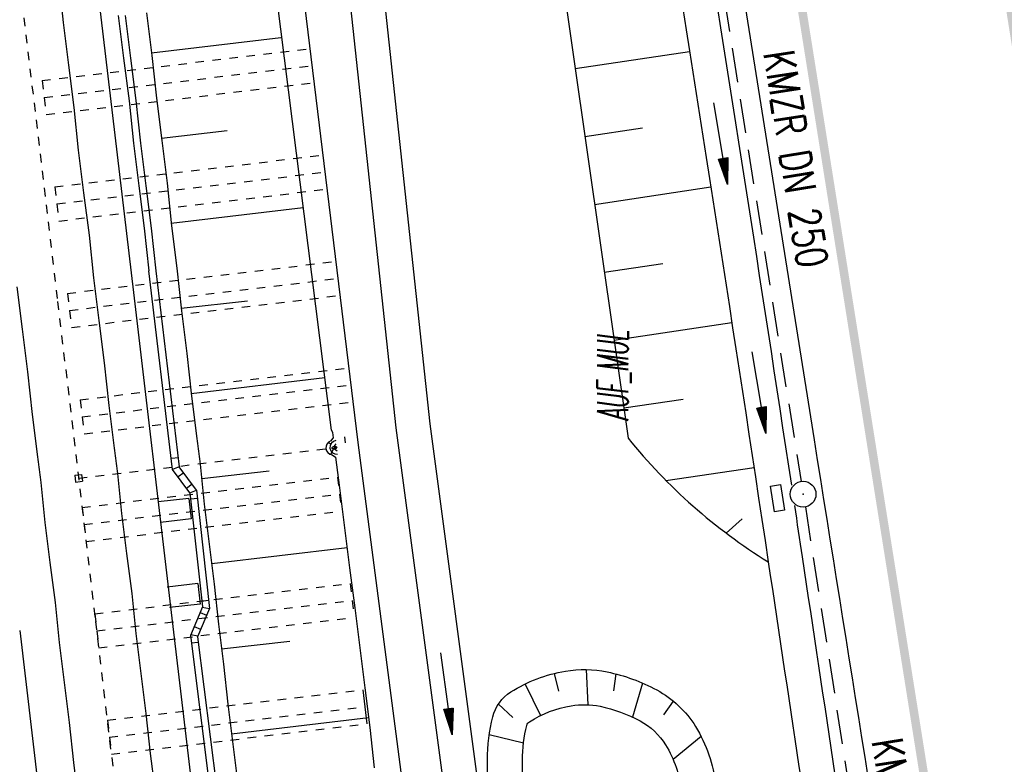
# Model space of a CAD drawing. Extents: x 447693 to 448165, y 439527 to 440695.
# Tile 45 of 88: x 447898 to 447955, y 439934 to 439977. Entities that reach past the tile are written whole.
import ezdxf
from ezdxf.enums import TextEntityAlignment as Align

# ---------------------------------------------------------------- set-up
doc = ezdxf.new("R2010")
doc.units = 0
doc.header["$LTSCALE"] = 2
doc.header["$MEASUREMENT"] = 0
for name, pattern in [('ACAD_ISO03W100', [0.5, 0.25, -0.25]), ('ACAD_ISO05W100', [0.5, 0.25, -0.25]), ('ACAD_ISO10W100W', [0.5, 0.25, -0.25]), ('AUSGEZOGEN', [0]), ('GESTRICH-X2', [1.5, 1, -0.5]), ('PUNKTX2', [0.5, 0.25, -0.25])]:
    doc.linetypes.add(name, pattern=pattern)
doc.layers.get('0').update_dxf_attribs({"linetype": 'AUSGEZOGEN'})
for name, color, linetype in [('ANMERKUNG', 7, 'CONTINUOUS'), ('BOESCHG', 250, 'AUSGEZOGEN'), ('DB-Bahnachse', 7, 'CONTINUOUS'), ('DB-Gleisachse', 7, 'CONTINUOUS'), ('DB-GRABEN', 15, 'AUSGEZOGEN'), ('DB-HZV-Stützscheiben', 15, 'CONTINUOUS'), ('DB-Ingenieurbauwerke', 15, 'CONTINUOUS'), ('DB-Kabelanlagen', 15, 'CONTINUOUS'), ('DB-Regenrückhaltebecken_605', 15, 'CONTINUOUS'), ('FBRTOP', 250, 'AUSGEZOGEN'), ('KANAL', 7, 'GESTRICH-X2'), ('MULDE', 250, 'AUSGEZOGEN'), ('PFEIL', 7, 'CONTINUOUS'), ('PFEILTOP', 200, 'AUSGEZOGEN'), ('SCHSYMBOL', 200, 'AUSGEZOGEN'), ('TEXTO', 4, 'CONTINUOUS')]:
    doc.layers.add(name, color=color, linetype=linetype)
doc.styles.add('ROMANS', font='romans.shx', dxfattribs={"width": 0.8})

# ---------------------------------------------------------------- blocks, each defined once
blk = doc.blocks.new('GST')
at = {"color": 0}
blk.add_circle((0, 0), 0.75, dxfattribs=at)
blk.add_point((0, 0), dxfattribs=at)
blk = doc.blocks.new('17')
blk.add_lwpolyline([(-0.755, -1.218), (0.748, -1.218), (0.748, -1.801), (-0.755, -1.801)], close=True)
blk.add_blockref('GST', (0, 0))
blk = doc.blocks.new('PFEIL2')
at = {"color": 0}
for p, q in [((0.88, 0.002), (-2.401, -0.012)), ((0.881, -0.271), (0.879, 0.276)), ((0.879, 0.276), (2.429, 0.009)), ((0.911, 0.27), (0.879, 0.265)), ((0.965, 0.261), (0.879, 0.246)), ((1.019, 0.252), (0.879, 0.228)), ((1.073, 0.242), (0.879, 0.209)), ((1.127, 0.233), (0.879, 0.191)), ((1.181, 0.224), (0.879, 0.172)), ((1.235, 0.214), (0.879, 0.154)), ((1.289, 0.205), (0.879, 0.135)), ((1.343, 0.196), (0.879, 0.117)), ((1.397, 0.187), (0.879, 0.098)), ((1.451, 0.177), (0.879, 0.08)), ((1.505, 0.168), (0.879, 0.061)), ((1.559, 0.159), (0.88, 0.043)), ((1.613, 0.149), (0.88, 0.024)), ((1.668, 0.14), (0.88, 0.006)), ((1.722, 0.131), (0.88, -0.013)), ((1.776, 0.121), (0.88, -0.031)), ((1.83, 0.112), (0.88, -0.05)), ((1.884, 0.103), (0.88, -0.068)), ((1.938, 0.094), (0.88, -0.087)), ((1.992, 0.084), (0.88, -0.105)), ((2.046, 0.075), (0.88, -0.124)), ((2.1, 0.066), (0.88, -0.142)), ((2.154, 0.056), (0.88, -0.161)), ((2.208, 0.047), (0.88, -0.179)), ((2.262, 0.038), (0.881, -0.198)), ((2.316, 0.029), (0.881, -0.216)), ((2.37, 0.019), (0.881, -0.235)), ((2.424, 0.01), (0.881, -0.253)), ((2.429, 0.009), (0.881, -0.271))]:
    blk.add_line(p, q, dxfattribs=at)

msp = doc.modelspace()

# ---------------------------------------------------------------- linework, layer by layer
at = {"layer": 'BOESCHG'}
for p, q in [((447930.072, 439974.439), (447936.753, 439975.444)), ((447930.639, 439970.479), (447933.998, 439970.984)), ((447931.206, 439966.521), (447937.991, 439967.539)), ((447931.773, 439962.562), (447935.185, 439963.073)), ((447932.341, 439958.602), (447939.214, 439959.632)), ((447932.908, 439954.644), (447936.369, 439955.161)), ((447935.369, 439950.417), (447940.507, 439951.16)), ((447938.882, 439947.345), (447939.818, 439948.174)), ((447928.859, 439939.154), (447929.111, 439938.116)), ((447930.713, 439939.379), (447930.807, 439937.327)), ((447932.45, 439939.126), (447932.314, 439938.147)), ((447927.157, 439938.537), (447928.048, 439936.693)), ((447934.012, 439938.59), (447933.415, 439936.612)), ((447925.596, 439937.361), (447926.441, 439936.578)), ((447935.796, 439937.545), (447935.235, 439936.735)), ((447925.07, 439935.598), (447927.07, 439935.106)), ((447937.427, 439935.47), (447935.79, 439934.136))]:
    msp.add_line(p, q, dxfattribs=at)
at = {"layer": 'BOESCHG', "flags": 128}
for points in [[(447905.838, 440067.443), (447906.622, 440054.007), (447906.93, 440050.069), (447909.962, 440013.779), (447917.408, 439952.619), (447923.056, 439909.239), (447927.537, 439865.143)], [(447925.802, 440031.956), (447924.336, 440014.486), (447933.16, 439952.882)]]:
    msp.add_lwpolyline(points, dxfattribs=at)
at = {"layer": 'BOESCHG'}
for points in [[(447933.578, 439866.201, -0.004911), (447932.985, 439866.999, -0.018723), (447931.759, 439868.821, -0.035516), (447931.22, 439869.847), (447930.758, 439885.692, 0.002168), (447929.69, 439898.502, 0.003942), (447929.017, 439905.539, 0.024553), (447927.36, 439916.33, -0.02009), (447925.218, 439929.496, -0.032148), (447924.956, 439934.11, -0.058904), (447925.271, 439936.618, -0.193744), (447926.322, 439938.072, -0.099257), (447929.506, 439939.288, -0.092787), (447931.942, 439939.244, -0.073127), (447934.837, 439938.189, -0.131085), (447937.095, 439936.06, -0.111885), (447938.272, 439932.638)], [(447936.934, 439865.364, -0.001839), (447936.842, 439865.442, -0.045397), (447936.555, 439865.735, -0.006382), (447935.505, 439867.055, -0.007406), (447934.64, 439868.205, -0.018723), (447933.5, 439869.9, -0.020377), (447933.255, 439870.334), (447932.804, 439885.803, 0.002176), (447931.731, 439898.681, 0.003942), (447931.054, 439905.75, 0.024553), (447929.367, 439916.739, -0.02009), (447927.251, 439929.743, -0.032148), (447927.004, 439934.094, -0.058904), (447927.259, 439936.126, -0.193744), (447927.414, 439936.34, -0.099257), (447929.846, 439937.268, -0.092787), (447931.528, 439937.238, -0.073127), (447933.864, 439936.387, -0.131085), (447935.353, 439934.982, -0.117993), (447936.25, 439932.269)]]:
    msp.add_lwpolyline(points, format="xyb", dxfattribs=at)
msp.add_arc((447958.688, 439973.54), 32.84, 218.9806, 238.10545, dxfattribs=at)
at = {"layer": 'DB-Bahnachse', "linetype": 'ACAD_ISO10W100W'}
for p, q in [((447895.448, 439998.262), (447899.892, 439960.856)), ((447899.892, 439960.856), (447902.099, 439942.185)), ((447902.099, 439942.185), (447907.018, 439900.849))]:
    msp.add_line(p, q, dxfattribs=at)
at = {"layer": 'DB-Gleisachse', "linetype": 'Continuous'}
for p, q in [((447899.961, 439979.461), (447900.206, 439977.124)), ((447900.206, 439977.124), (447900.519, 439974.643)), ((447900.519, 439974.643), (447900.833, 439972.163)), ((447900.833, 439972.163), (447901.096, 439969.676)), ((447901.096, 439969.676), (447901.41, 439967.196)), ((447901.41, 439967.196), (447901.723, 439964.716)), ((447901.723, 439964.716), (447901.987, 439962.229)), ((447901.987, 439962.229), (447902.3, 439959.749)), ((447897.516, 439961.715), (447897.829, 439959.235)), ((447902.3, 439959.749), (447902.613, 439957.269)), ((447897.829, 439959.235), (447898.142, 439956.754)), ((447898.142, 439956.754), (447898.406, 439954.268)), ((447902.613, 439957.269), (447902.877, 439954.782)), ((447902.877, 439954.782), (447903.19, 439952.302)), ((447898.406, 439954.268), (447898.719, 439951.788)), ((447903.19, 439952.302), (447903.209, 439952.153)), ((447903.209, 439952.153), (447903.228, 439952.004)), ((447898.719, 439951.788), (447898.738, 439951.639)), ((447898.738, 439951.639), (447898.757, 439951.49)), ((447903.228, 439952.004), (447903.247, 439951.855)), ((447903.247, 439951.855), (447903.265, 439951.707)), ((447903.265, 439951.707), (447903.284, 439951.558)), ((447903.284, 439951.558), (447903.303, 439951.409)), ((447898.757, 439951.49), (447898.776, 439951.341)), ((447898.776, 439951.341), (447898.794, 439951.192)), ((447898.794, 439951.192), (447898.813, 439951.043)), ((447898.813, 439951.043), (447898.832, 439950.895)), ((447903.303, 439951.409), (447903.322, 439951.26)), ((447903.322, 439951.26), (447903.34, 439951.111)), ((447903.34, 439951.111), (447903.359, 439950.962)), ((447898.832, 439950.895), (447898.851, 439950.746)), ((447898.851, 439950.746), (447898.87, 439950.597)), ((447898.87, 439950.597), (447898.888, 439950.448)), ((447898.888, 439950.448), (447898.907, 439950.299)), ((447903.359, 439950.962), (447903.378, 439950.814)), ((447903.378, 439950.814), (447903.623, 439948.476)), ((447898.907, 439950.299), (447899.152, 439947.962)), ((447903.623, 439948.476), (447903.917, 439946.144)), ((447899.152, 439947.962), (447899.447, 439945.63)), ((447903.917, 439946.144), (447904.212, 439943.813)), ((447899.447, 439945.63), (447899.741, 439943.299)), ((447904.212, 439943.813), (447904.457, 439941.475)), ((447899.741, 439943.299), (447899.986, 439940.961)), ((447904.457, 439941.475), (447904.751, 439939.144)), ((447899.986, 439940.961), (447900.28, 439938.629)), ((447904.751, 439939.144), (447905.046, 439936.812)), ((447900.28, 439938.629), (447900.575, 439936.298)), ((447905.046, 439936.812), (447905.291, 439934.475)), ((447900.575, 439936.298), (447900.82, 439933.96)), ((447905.291, 439934.475), (447905.585, 439932.143)), ((447900.82, 439933.96), (447901.114, 439931.629))]:
    msp.add_line(p, q, dxfattribs=at)
at = {"layer": 'DB-GRABEN', "linetype": 'Continuous'}
for p, q in [((447915.859, 439953.348), (447909.91, 440000.448)), ((447905.074, 439977.688), (447905.387, 439975.208)), ((447905.368, 439975.356), (447912.915, 439976.259)), ((447905.387, 439975.208), (447905.651, 439972.721)), ((447905.651, 439972.721), (447905.964, 439970.241)), ((447905.945, 439970.39), (447909.771, 439970.822)), ((447905.964, 439970.241), (447906.277, 439967.761)), ((447906.277, 439967.761), (447906.541, 439965.274)), ((447906.522, 439965.423), (447914.217, 439966.344)), ((447906.541, 439965.274), (447906.854, 439962.794)), ((447906.854, 439962.794), (447907.118, 439960.307)), ((447907.099, 439960.456), (447910.975, 439960.895)), ((447907.118, 439960.307), (447907.431, 439957.827)), ((447907.431, 439957.827), (447907.695, 439955.34)), ((447907.676, 439955.489), (447915.47, 439956.423)), ((447907.695, 439955.34), (447908.008, 439952.86)), ((447915.859, 439953.348), (447915.927, 439953.205)), ((447908.008, 439952.86), (447908.027, 439952.711)), ((447908.027, 439952.711), (447908.046, 439952.562)), ((447915.819, 439952.713), (447915.965, 439952.882)), ((447915.927, 439953.205), (447915.946, 439953.056)), ((447915.946, 439953.056), (447915.965, 439952.907)), ((447915.965, 439952.907), (447915.968, 439952.883)), ((447916.684, 439952.599), (447916.642, 439952.957)), ((447908.046, 439952.562), (447908.065, 439952.414)), ((447908.065, 439952.414), (447908.083, 439952.265)), ((447908.083, 439952.265), (447908.102, 439952.116)), ((447915.827, 439952.509), (447915.695, 439952.635)), ((447915.829, 439951.925), (447915.984, 439952.253)), ((447916.025, 439952.401), (447916.145, 439952.54)), ((447916.043, 439952.252), (447916.192, 439952.143)), ((447908.102, 439952.116), (447908.121, 439951.967)), ((447908.121, 439951.967), (447908.14, 439951.818)), ((447908.14, 439951.818), (447908.159, 439951.669)), ((447908.159, 439951.669), (447908.177, 439951.521)), ((447915.913, 439951.901), (447916.092, 439951.77)), ((447916.108, 439951.772), (447916.335, 439949.981)), ((447908.177, 439951.521), (447908.196, 439951.372)), ((447908.196, 439951.372), (447908.441, 439949.034)), ((447908.303, 439950.528), (447912.228, 439950.974)), ((447916.335, 439949.981), (447916.629, 439947.649)), ((447908.441, 439949.034), (447908.735, 439946.703)), ((447916.629, 439947.649), (447916.924, 439945.318)), ((447908.735, 439946.703), (447909.03, 439944.371)), ((447908.88, 439945.562), (447916.773, 439946.508)), ((447916.924, 439945.318), (447917.218, 439942.986)), ((447909.03, 439944.371), (447909.275, 439942.033)), ((447917.218, 439942.986), (447917.513, 439940.655)), ((447909.275, 439942.033), (447909.569, 439939.702)), ((447909.457, 439940.595), (447913.431, 439941.046)), ((447917.513, 439940.655), (447917.807, 439938.323)), ((447909.569, 439939.702), (447909.814, 439937.364)), ((447917.807, 439938.323), (447918.101, 439935.992)), ((447909.814, 439937.364), (447910.109, 439935.033)), ((447910.033, 439935.628), (447918.026, 439936.587)), ((447918.101, 439935.992), (447918.346, 439933.654)), ((447910.109, 439935.033), (447910.403, 439932.701))]:
    msp.add_line(p, q, dxfattribs=at)
msp.add_ellipse((447916.034, 439952.327), major_axis=(0.494, 0.032), ratio=0.879152, start_param=1.966017, end_param=4.408131, dxfattribs=at)
at = {"layer": 'DB-HZV-Stützscheiben', "linetype": 'PUNKTX2'}
for p, q in [((447898.989, 439973.742), (447914.61, 439975.604)), ((447898.989, 439973.742), (447899.226, 439971.756)), ((447899.226, 439971.756), (447914.851, 439973.619)), ((447899.728, 439967.535), (447915.366, 439969.395)), ((447899.728, 439967.535), (447899.965, 439965.549)), ((447899.965, 439965.549), (447915.607, 439967.41)), ((447900.467, 439961.329), (447916.121, 439963.192)), ((447900.467, 439961.329), (447900.703, 439959.343)), ((447900.703, 439959.343), (447916.362, 439961.207)), ((447901.205, 439955.123), (447916.876, 439956.987)), ((447901.205, 439955.123), (447916.876, 439956.987)), ((447901.205, 439955.123), (447901.441, 439953.137)), ((447901.205, 439955.123), (447901.441, 439953.137)), ((447901.441, 439953.137), (447917.118, 439955.002)), ((447901.441, 439953.137), (447917.118, 439955.002)), ((447901.317, 439948.842), (447916.212, 439950.613)), ((447916.212, 439950.613), (447916.448, 439948.627)), ((447901.317, 439948.842), (447901.553, 439946.856)), ((447901.553, 439946.856), (447916.448, 439948.627)), ((447902.055, 439942.636), (447916.95, 439944.406)), ((447916.95, 439944.406), (447917.186, 439942.42)), ((447902.055, 439942.636), (447902.291, 439940.65)), ((447902.291, 439940.65), (447917.186, 439942.42)), ((447902.792, 439936.43), (447917.688, 439938.2)), ((447902.792, 439936.43), (447903.029, 439934.443)), ((447903.029, 439934.443), (447917.924, 439936.214))]:
    msp.add_line(p, q, dxfattribs=at)
at = {"layer": 'DB-HZV-Stützscheiben', "linetype": 'ACAD_ISO05W100'}
for p, q in [((447899.107, 439972.749), (447914.731, 439974.611)), ((447899.846, 439966.542), (447915.486, 439968.402)), ((447900.585, 439960.336), (447916.242, 439962.2)), ((447901.323, 439954.13), (447916.997, 439955.995)), ((447901.323, 439954.13), (447916.997, 439955.995)), ((447901.435, 439947.849), (447916.33, 439949.62)), ((447902.173, 439941.643), (447917.068, 439943.413)), ((447902.911, 439935.436), (447917.806, 439937.207))]:
    msp.add_line(p, q, dxfattribs=at)
at = {"layer": 'DB-HZV-Stützscheiben', "linetype": 'Continuous'}
msp.add_line((447917.688, 439938.2), (447917.924, 439936.214), dxfattribs=at)
at = {"layer": 'DB-Ingenieurbauwerke', "linetype": 'Continuous'}
for p, q in [((447901.311, 439986.678), (447904.311, 439961.38)), ((447904.311, 439961.378), (447906.518, 439942.708)), ((447900.888, 439950.717), (447901.284, 439950.77)), ((447900.888, 439950.717), (447900.941, 439950.321)), ((447901.284, 439950.77), (447901.337, 439950.374)), ((447900.941, 439950.321), (447901.337, 439950.374)), ((447907.544, 439949.367), (447905.757, 439949.158)), ((447907.544, 439949.367), (447907.684, 439948.175)), ((447907.684, 439948.175), (447905.896, 439947.966)), ((447908.073, 439944.395), (447906.285, 439944.186)), ((447908.073, 439944.395), (447908.212, 439943.203)), ((447908.212, 439943.203), (447906.425, 439942.994)), ((447906.518, 439942.711), (447913.173, 439886.784)), ((447897.68, 439941.66), (447904.335, 439885.732))]:
    msp.add_line(p, q, dxfattribs=at)
at = {"layer": 'DB-Ingenieurbauwerke', "linetype": 'ACAD_ISO03W100'}
msp.add_line((447901.111, 439950.545), (447916.168, 439952.341), dxfattribs=at)
at = {"layer": 'DB-Ingenieurbauwerke', "linetype": 'Continuous'}
msp.add_ellipse((447916.034, 439952.327), major_axis=(0.134, 0.015), ratio=0.555556, dxfattribs=at)
at = {"layer": 'DB-Kabelanlagen', "linetype": 'Continuous'}
for p, q in [((447903.431, 439977.531), (447903.744, 439975.051)), ((447903.834, 439977.531), (447904.147, 439975.051)), ((447903.744, 439975.051), (447904.057, 439972.57)), ((447904.147, 439975.051), (447904.46, 439972.571)), ((447904.057, 439972.57), (447904.321, 439970.084)), ((447904.46, 439972.571), (447904.724, 439970.084)), ((447904.321, 439970.084), (447904.634, 439967.603)), ((447904.724, 439970.084), (447905.037, 439967.604)), ((447904.634, 439967.603), (447904.947, 439965.123)), ((447905.037, 439967.604), (447905.35, 439965.124)), ((447904.947, 439965.123), (447905.211, 439962.637)), ((447905.35, 439965.124), (447905.614, 439962.637)), ((447906.596, 439951.049), (447905.211, 439962.637)), ((447905.614, 439962.637), (447906.981, 439951.204)), ((447906.537, 439951.712), (447906.935, 439951.751)), ((447906.981, 439951.204), (447906.596, 439951.05)), ((447907.612, 439949.684), (447906.596, 439951.049)), ((447908, 439949.849), (447906.981, 439951.204)), ((447907.246, 439950.863), (447906.917, 439950.618)), ((447907.405, 439949.962), (447907.734, 439950.207)), ((447907.612, 439949.684), (447907.995, 439949.856)), ((447908, 439949.849), (447908.749, 439942.949)), ((447907.612, 439949.684), (447908.339, 439943.032)), ((447907.652, 439949.34), (447908.05, 439949.387)), ((447908.339, 439943.032), (447907.636, 439941.37)), ((447908.749, 439942.949), (447908.047, 439941.289)), ((447908.296, 439943.375), (447908.679, 439943.423)), ((447908.332, 439943.016), (447908.749, 439942.949)), ((447908.204, 439942.712), (447908.582, 439942.553)), ((447907.855, 439941.887), (447908.233, 439941.73)), ((447907.636, 439941.37), (447909.054, 439930.213)), ((447907.662, 439941.43), (447908.073, 439941.35)), ((447908.047, 439941.289), (447909.457, 439930.213)), ((447908.083, 439940.95), (447907.685, 439940.911))]:
    msp.add_line(p, q, dxfattribs=at)
at = {"layer": 'DB-Regenrückhaltebecken_605', "linetype": 'Continuous'}
msp.add_ellipse((447916.172, 439952.342), major_axis=(0.283, 0.283), ratio=1, start_param=0.908244, end_param=4.029104, dxfattribs=at)
at = {"layer": 'FBRTOP'}
for points in [[(447863.757, 440675.122, 0.000001), (447863.91, 440674.157, -0.000001), (447871.768, 440624.779), (447883.554, 440550.71, -0.000005), (447893.375, 440488.987, 0.000006), (447903.196, 440427.263, 0.000001), (447911.053, 440377.884, -0.000001), (447918.911, 440328.506), (447930.697, 440254.437, -0.000002), (447938.554, 440205.059, 0.000002), (447946.411, 440155.68), (447958.197, 440081.611), (447966.054, 440032.233, 0.000001), (447971.947, 439995.199, -0.000001), (447977.84, 439958.164, -0.000005), (447983.732, 439921.13, 0.000005), (447989.625, 439884.096, 0.000004), (447997.482, 439834.718, -0.000003), (448005.34, 439785.34, 0), (448016.799, 439713.325, -0.000001), (448024.983, 439661.892, -0.000001), (448032.84, 439612.513, 0.000002), (448040.697, 439563.134), (448042.115, 439554.224, -0.000002)], [(447926.482, 440062.971), (447932.229, 440026.851, 0.000001), (447938.122, 439989.817), (447944.015, 439952.782, -0.000005), (447949.908, 439915.748, 0.000005), (447955.8, 439878.714, 0.000004), (447963.658, 439829.336, -0.000003), (447971.515, 439779.957), (447982.975, 439707.942), (447991.158, 439656.51, -0.000001), (447999.015, 439607.131, 0.000002), (448006.872, 439557.752), (448008.29, 439548.841, -0.000002)]]:
    msp.add_lwpolyline(points, format="xyb", dxfattribs=at)
at = {"layer": 'FBRTOP', "const_width": 0.5}
msp.add_lwpolyline([(447833.142, 440670.251), (447841.153, 440619.907), (447852.939, 440545.839), (447872.581, 440422.392), (447888.296, 440323.634), (447900.082, 440249.566), (447915.796, 440150.809), (447927.582, 440076.74), (447935.439, 440027.362), (447947.225, 439953.293), (447959.01, 439879.225), (447974.725, 439780.468), (447994.368, 439657.021), (448010.082, 439558.263), (448011.5, 439549.352)], dxfattribs=at)
for points in [[(447874.057, 440515.262, 0.001447), (447878.561, 440486.63, 0.000006), (447888.382, 440424.906, 0.000001), (447896.24, 440375.527, -0.000001), (447904.097, 440326.148), (447915.883, 440252.08, -0.000002), (447923.74, 440202.702, 0.000002), (447931.597, 440153.323), (447943.383, 440079.254), (447951.24, 440029.876, 0.000001), (447957.133, 439992.842, -0.000001), (447963.026, 439955.807, -0.000005), (447968.919, 439918.773, 0.000005), (447974.811, 439881.739, 0.000004), (447982.669, 439832.361, -0.000003), (447990.526, 439782.982, 0), (448001.985, 439710.967, -0.000001), (448010.169, 439659.535, -0.000001), (448018.026, 439610.156, 0.000002), (448025.883, 439560.777), (448027.301, 439551.866, -0.000002)], [(447869.981, 440514.593, -0.002287), (447874.611, 440486.001, 0.000006), (447884.432, 440424.278, 0.000001), (447892.289, 440374.899, -0.000001), (447900.147, 440325.52), (447911.933, 440251.452, -0.000002), (447919.79, 440202.073, 0.000002), (447927.647, 440152.695), (447939.433, 440078.626), (447947.29, 440029.248, 0.000001), (447953.183, 439992.213, -0.000001), (447959.076, 439955.179, -0.000005), (447964.968, 439918.145, 0.000005), (447970.861, 439881.111, 0.000004), (447978.718, 439831.732, -0.000003), (447986.576, 439782.354, 0), (447998.035, 439710.339, -0.000001), (448006.219, 439658.907, -0.000001), (448014.076, 439609.528, 0.000002), (448021.933, 439560.149), (448023.351, 439551.238, -0.000002)]]:
    msp.add_lwpolyline(points, format="xyb", dxfattribs=at)
at = {"layer": 'KANAL'}
for p, q in [((447936.875, 439990.438), (447943.25, 439950.344)), ((447943.5, 439948.875), (447949.656, 439909.344))]:
    msp.add_line(p, q, dxfattribs=at)
at = {"layer": 'MULDE'}
for points in [[(447873.267, 440266.709), (447878.128, 440248.681), (447889.283, 440200.895), (447891.894, 440190.723), (447894.806, 440180.74), (447897.079, 440172.739), (447898.374, 440166.039), (447898.924, 440161.997), (447899.42, 440158.067), (447899.103, 440144.21), (447900.908, 440123.522), (447901.859, 440116.344), (447902.348, 440104.13), (447904.233, 440085.796), (447906.722, 440071.151), (447910.539, 440045.338), (447913.244, 440012.741), (447919.621, 439953.48), (447925.602, 439908.57), (447928.693, 439869.766)], [(447908.698, 440071.465), (447912.527, 440045.568), (447915.236, 440012.931), (447921.607, 439953.72), (447927.592, 439908.782), (447930.687, 439869.924)]]:
    msp.add_lwpolyline(points, dxfattribs=at)
for points in [[(447926.712, 440037.012, -0.001856), (447935.171, 439985.4, -0.002414), (447941.337, 439945.658, -0.000074)], [(447936.38, 439990.492, -0.000172), (447937.146, 439985.716, -0.00216), (447942.684, 439950.143, -0.000074)], [(447942.863, 439948.953, -0.000182), (447943.315, 439945.956, -0.000074), (447947.137, 439920.484, 0.000816), (447947.487, 439918.172, 0.001829), (447948.677, 439910.598, -0.000633), (447952.171, 439888.683, -0.003976), (447954.329, 439874.294, -0.017942), (447954.675, 439871.018, -0.070669), (447954.537, 439869.114, -0.096541), (447953.914, 439867.663, -0.009305), (447953.63, 439867.262, -0.002329), (447952.541, 439865.799, -0.00822), (447951.652, 439864.656, -0.005361), (447950.62, 439863.401, -0.006236)], [(447941.337, 439945.658, -0.000074), (447945.159, 439920.187, 0.000816), (447945.511, 439917.87, 0.001829), (447946.702, 439910.28, -0.000633), (447950.195, 439888.371, -0.003976), (447952.349, 439874.013, -0.017942), (447952.679, 439870.88, -0.070669), (447952.583, 439869.537, -0.096541), (447952.262, 439868.789, -0.009305), (447952.02, 439868.449, -0.002329), (447950.943, 439867.001, -0.00822), (447950.094, 439865.91, -0.139098), (447948.304, 439864.35)]]:
    msp.add_lwpolyline(points, format="xyb", dxfattribs=at)

# ---------------------------------------------------------------- block references
at = {"layer": 'PFEIL', "rotation": 279.0626000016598}
msp.add_blockref('PFEIL2', (447938.562, 439970.072), dxfattribs=at)
at = {"layer": 'PFEILTOP'}
for p, rotation in [((447940.796, 439955.548), 279.345335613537), ((447922.573, 439937.971), 277.4164385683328)]:
    msp.add_blockref('PFEIL2', p, dxfattribs=dict(at, rotation=rotation))
at = {"layer": 'SCHSYMBOL', "rotation": 279.0411}
msp.add_blockref('17', (447943.372, 439949.613), dxfattribs=at)

# ---------------------------------------------------------------- texts
at = {"layer": 'ANMERKUNG', "style": 'ROMANS', "oblique": 7, "width": 0.5}
msp.add_text('AUF_MUL', height=1.8, rotation=90, dxfattribs=at).set_placement((447933.16, 439953.882))
at = {"layer": 'TEXTO', "style": 'ROMANS', "width": 0.75}
for rotation, p in [(279.0626, (447942.055, 439969.035)), (278.8834, (447948.357, 439928.91))]:
    msp.add_text('KMZR DN 250', height=1.8, rotation=rotation, dxfattribs=at).set_placement(p, align=Align.CENTER)

doc.saveas('drawing.dxf')
